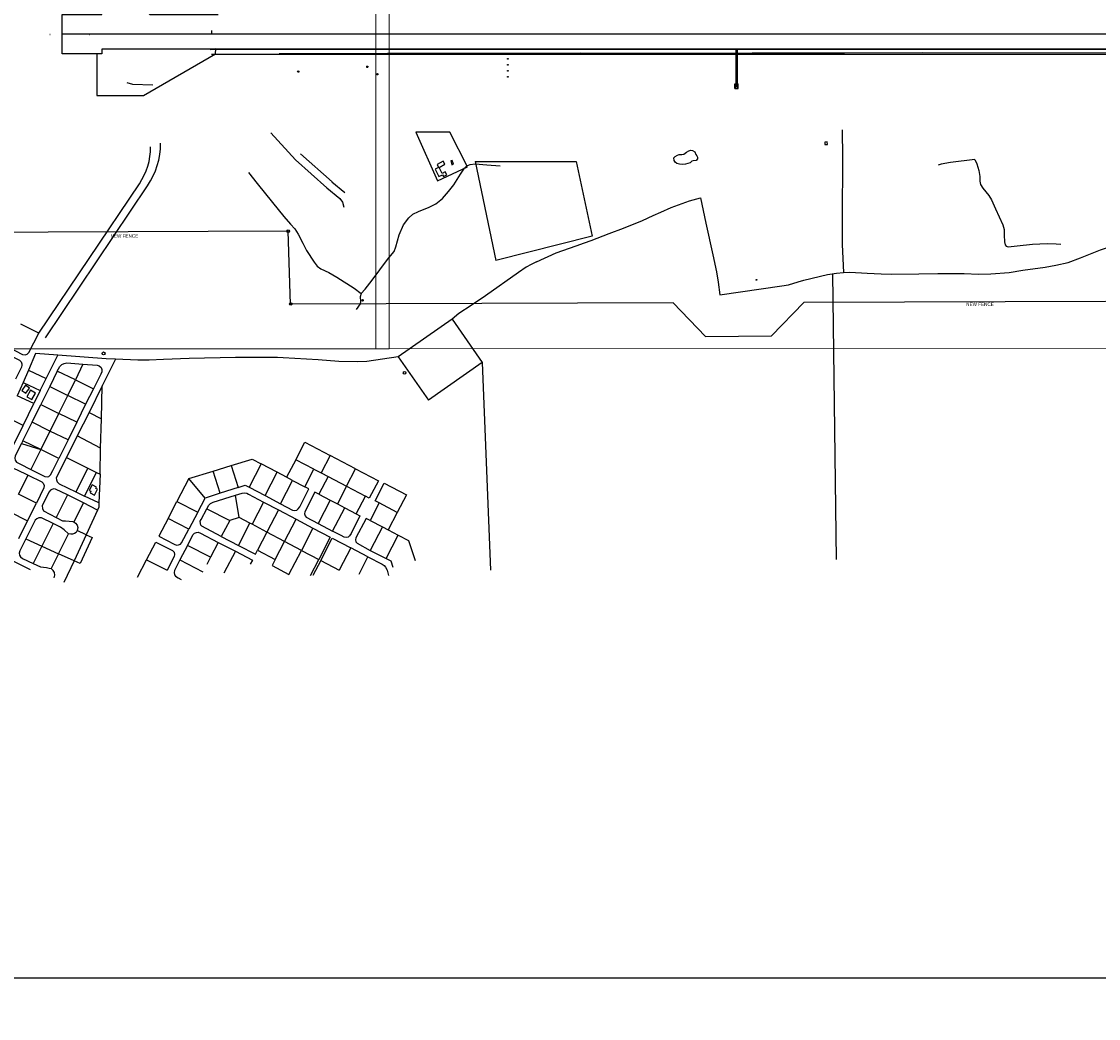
# Model space of a CAD drawing. Header units: metres. Extents: x 711 to 831, y 126 to 250.
# Tile 2 of 39: x 732 to 765, y 174 to 205. Entities that reach past the tile are written whole.
import ezdxf

# ---------------------------------------------------------------- set-up
doc = ezdxf.new("R2010")
doc.units = ezdxf.units.M
doc.layers.get('0').update_dxf_attribs({"color": 253, "linetype": 'CONTINUOUS'})
doc.layers.get('Defpoints').update_dxf_attribs({"linetype": 'CONTINUOUS'})
for name, color, linetype in [('CODE', 7, 'CONTINUOUS'), ('Fenceline', 3, 'Fence'), ('Gos-Agls-Runw-nieuw', 253, 'CONTINUOUS'), ('Measurements', 253, 'CONTINUOUS'), ('plat$0$helplayer', 253, 'CONTINUOUS'), ('Scale_1-500', 253, 'CONTINUOUS'), ('Text_25_1_2000', 2, 'CONTINUOUS'), ('x-Exist-Demolish$0$17-ITEMS', 253, 'CONTINUOUS'), ('x-Exist-Demolish$0$2', 253, 'CONTINUOUS'), ('x-Exist-Demolish$0$20-KAVEL', 253, 'CONTINUOUS'), ('x-Exist-Demolish$0$30-BUILD', 253, 'CONTINUOUS'), ('x-Exist-Demolish$0$5-KUST', 253, 'CONTINUOUS'), ('x-Exist-Demolish$0$721', 253, 'CONTINUOUS'), ('x-Exist-Demolish$0$722', 253, 'CONTINUOUS'), ('x-Exist-Demolish$0$725', 253, 'CONTINUOUS'), ('x-Exist-Demolish$0$759', 253, 'CONTINUOUS'), ('x-Exist-Demolish$0$Z', 253, 'CONTINUOUS')]:
    doc.layers.add(name, color=color, linetype=linetype)
doc.layers.add('X-XX-AL-TEKENBLAD_DEELKADER-G', color=1, linetype='CONTINUOUS', lineweight=18, plot=False)
doc.styles.get("Standard").update_dxf_attribs({"font": 'arial.ttf'})
doc.styles.add('x-Exist-Demolish$0$Standard', font='arial.ttf')
doc.linetypes.add('Fence', pattern='A,12.5,-2.5,["X",Standard,S=1.8,R=0,X=0,Y=-0.9],-3.75', length=18.75)

# ---------------------------------------------------------------- blocks, each defined once
blk = doc.blocks.new('*U22')
at = {"layer": 'X-XX-AL-TEKENBLAD_DEELKADER-G'}
for points in [[(19053.9, 16658.6), (19018.8, 15511.1), (20400.2, 15468.9), (20435.2, 16616.4)], [(20415.3, 16617), (20380.2, 15469.5), (21761.5, 15427.3), (21796.6, 16574.7)]]:
    blk.add_lwpolyline(points, close=True, dxfattribs=at)

msp = doc.modelspace()

# ---------------------------------------------------------------- linework, layer by layer
for points in [[(738.162, 204.222), (737.948, 204.222), (737.948, 204.332)], [(735.328, 202.73), (735.499, 202.681), (736.134, 202.657)]]:
    msp.add_lwpolyline(points)
at = {"layer": 'CODE'}
msp.add_lwpolyline([(798.126, 204.222), (733.326, 204.222)], dxfattribs=at)
at = {"layer": 'Defpoints'}
msp.add_lwpolyline([(711, 250.1), (831, 250.1), (831, 175.048), (711, 175.048)], close=True, dxfattribs=at)
msp.add_lwpolyline([(798.126, 204.222), (733.326, 204.222)], dxfattribs=at)
at = {"layer": 'Fenceline', "ltscale": 0.2}
for points in [[(753.2, 194.883), (752.206, 195.921), (740.385, 195.884), (740.316, 198.132), (730.413, 198.094), (730.326, 204.527)], [(774.89, 195.994), (756.246, 195.934), (755.247, 194.903)], [(753.208, 194.878), (755.24, 194.899)]]:
    msp.add_lwpolyline(points, dxfattribs=at)
at = {"layer": 'Gos-Agls-Runw-nieuw'}
for points in [[(747.108, 203.465), (747.108, 203.448), (747.087, 203.448), (747.087, 203.465)], [(747.105, 203.098), (747.105, 203.081), (747.085, 203.081), (747.085, 203.098)], [(747.106, 203.282), (747.106, 203.265), (747.086, 203.265), (747.086, 203.282)], [(747.105, 202.914), (747.105, 202.897), (747.084, 202.897), (747.084, 202.914)]]:
    msp.add_lwpolyline(points, close=True, dxfattribs=at)
at = {"layer": 'plat$0$helplayer'}
msp.add_lwpolyline([(738.07, 203.61), (738.072, 203.763), (734.549, 203.763), (734.549, 203.61), (733.326, 203.61), (733.326, 204.834), (734.549, 204.834), (734.559, 205.46), (735.414, 205.46), (736.041, 204.834), (738.151, 204.834)], dxfattribs=at)
msp.add_lwpolyline([(734.396, 203.61), (734.396, 202.325), (735.845, 202.325), (738.07, 203.61), (738.072, 203.768), (734.549, 203.763), (734.549, 203.61), (734.396, 203.61)], close=True, dxfattribs=at)
at = {"layer": 'Text_25_1_2000'}
for centre in [(740.311, 198.132), (740.389, 195.884)]:
    msp.add_circle(centre, 0.0408, dxfattribs=at)
at = {"layer": 'x-Exist-Demolish$0$17-ITEMS'}
for centre, radius in [((754.776, 196.631), 0.0141), ((742.611, 195.998), 0.0221), ((734.61, 194.359), 0.0438), ((743.909, 193.756), 0.0416)]:
    msp.add_circle(centre, radius, dxfattribs=at)
at = {"layer": 'x-Exist-Demolish$0$2'}
for points, invisible_edges in [([(818.941, 126.072), (745.735, 224.72), (745.714, 224.598), (745.706, 224.521)], 9), ([(818.941, 126.072), (745.707, 224.367), (745.71, 224.272), (745.698, 224.184)], 9), ([(818.941, 126.072), (745.706, 224.521), (745.703, 224.437), (745.707, 224.367)], 9), ([(818.941, 126.072), (745.654, 224.078), (745.642, 224.007), (745.63, 223.833)], 9), ([(818.941, 126.072), (745.698, 224.184), (745.679, 224.14), (745.654, 224.078)], 9), ([(818.941, 126.072), (745.609, 223.663), (745.604, 223.626), (745.607, 223.587)], 9), ([(818.941, 126.072), (745.63, 223.833), (745.623, 223.744), (745.609, 223.663)], 9), ([(818.941, 126.072), (745.558, 223.369), (745.531, 223.191), (745.496, 222.964)], 9), ([(818.941, 126.072), (745.578, 223.463), (745.571, 223.423), (745.558, 223.369)], 9), ([(818.941, 126.072), (745.582, 223.518), (745.573, 223.498), (745.578, 223.463)], 9), ([(818.941, 126.072), (745.607, 223.587), (745.598, 223.547), (745.582, 223.518)], 9), ([(818.941, 126.072), (745.496, 222.964), (745.48, 222.724), (745.454, 222.405)], 9), ([(818.941, 126.072), (745.454, 222.405), (745.432, 222.119), (745.421, 221.933)], 9), ([(818.941, 126.072), (740.754, 213.878), (740.604, 213.761), (740.371, 213.579)], 9), ([(818.941, 126.072), (740.371, 213.579), (740.167, 213.437), (739.876, 213.276)], 9), ([(818.941, 126.072), (739.876, 213.276), (739.756, 213.197), (739.243, 212.744)], 9), ([(818.941, 126.072), (739.243, 212.744), (738.787, 212.391), (738, 211.783)], 11), ([(818.941, 126.072), (738, 211.783), (737.802, 211.638), (737.341, 211.347)], 9), ([(818.941, 126.072), (737.341, 211.347), (736.86, 211.039), (736.164, 210.551)], 9), ([(818.941, 126.072), (736.164, 210.551), (734.811, 209.568), (734.148, 209.083)], 9), ([(818.941, 126.072), (734.148, 209.083), (733.472, 208.586), (732.781, 208.1)], 9), ([(818.941, 126.072), (732.781, 208.1), (732.038, 207.38), (731.536, 206.894)], 9), ([(818.941, 126.072), (731.536, 206.894), (731.196, 206.566), (731.022, 206.387)], 9), ([(818.941, 126.072), (731.022, 206.387), (730.254, 205.595), (729.904, 205.234)], 9), ([(818.941, 126.072), (729.904, 205.234), (729.627, 204.96), (729.252, 204.574)], 9), ([(818.941, 126.072), (729.252, 204.574), (728.774, 204.075), (728.49, 203.74)], 9), ([(818.941, 126.072), (728.49, 203.74), (728.299, 203.501), (728.121, 203.284)], 9), ([(818.941, 126.072), (728.121, 203.284), (727.896, 203.017), (727.219, 202.029)], 9), ([(818.941, 126.072), (727.219, 202.029), (726.911, 201.526), (726.852, 201.434)], 9)]:
    msp.add_3dface(points, dxfattribs=dict(at, invisible_edges=invisible_edges))
at = {"layer": 'x-Exist-Demolish$0$20-KAVEL'}
for points in [[(739.773, 201.176), (740.533, 200.336)], [(745.853, 200.122), (745.309, 201.196), (744.255, 201.192), (744.927, 199.688)], [(757.426, 201.267), (757.433, 200.411)], [(740.533, 200.336), (741.509, 199.473)], [(740.696, 200.52), (741.671, 199.656)], [(757.433, 200.411), (757.434, 199.796), (757.432, 199.133)], [(761.527, 200.35), (760.779, 200.26), (760.486, 200.206), (760.395, 200.17)], [(761.527, 200.35), (761.591, 200.215), (761.645, 200.006), (761.678, 199.823), (761.682, 199.684), (761.702, 199.58), (761.777, 199.463), (761.96, 199.234), (762.043, 199.098), (762.163, 198.826), (762.282, 198.582), (762.395, 198.331), (762.43, 198.182)], [(744.927, 199.688), (745.853, 200.122)], [(745.075, 199.141), (745.267, 199.357), (745.43, 199.569), (745.64, 199.897), (745.763, 200.084), (745.835, 200.15), (745.929, 200.197), (746.091, 200.213), (746.454, 200.183), (746.858, 200.151)], [(746.084, 200.283), (749.206, 200.285)], [(746.084, 200.283), (746.731, 197.224)], [(749.206, 200.285), (749.706, 197.985)], [(739.081, 199.948), (739.355, 199.603), (739.832, 199.022), (740.173, 198.592)], [(741.665, 199.661), (742.062, 199.333)], [(732.607, 194.98), (735.714, 199.6)], [(732.81, 194.843), (735.968, 199.539)], [(741.509, 199.473), (741.905, 199.144)], [(741.905, 199.144), (741.986, 199.034)], [(741.986, 199.034), (742.028, 198.88)], [(743.38, 197.257), (743.473, 197.373), (743.581, 197.505), (743.64, 197.649), (743.737, 198.025), (743.877, 198.331), (744.036, 198.546), (744.158, 198.658), (744.339, 198.742), (744.667, 198.871), (744.87, 198.975), (745.075, 199.141)], [(751.587, 198.621), (751.827, 198.724), (752.148, 198.862), (752.713, 199.068), (753.05, 199.168), (753.219, 198.381), (753.432, 197.408), (753.542, 196.878)], [(757.432, 199.133), (757.432, 197.726)], [(740.167, 198.6), (740.173, 198.592)], [(740.173, 198.592), (740.382, 198.355), (740.512, 198.203), (740.616, 198.04), (740.76, 197.763), (740.882, 197.536), (741.11, 197.174), (741.208, 197.051), (741.319, 196.973), (741.57, 196.859), (741.811, 196.717)], [(749.462, 197.773), (749.673, 197.851), (750.227, 198.059), (750.669, 198.224), (751.258, 198.464), (751.587, 198.621)], [(749.706, 197.985), (746.731, 197.224)], [(762.43, 198.182), (762.437, 198.006), (762.443, 197.806), (762.46, 197.708), (762.495, 197.668), (762.553, 197.653), (762.834, 197.685), (763.311, 197.734), (763.758, 197.754), (764.043, 197.743), (764.179, 197.73)], [(747.981, 197.185), (748.591, 197.46), (749.214, 197.683), (749.462, 197.773)], [(757.432, 197.726), (757.465, 196.854)], [(764.795, 197.308), (765.411, 197.558), (765.713, 197.656), (766.882, 197.95)], [(742.562, 196.212), (742.686, 196.341), (742.908, 196.622), (743.38, 197.257)], [(747.981, 197.185), (747.818, 197.107), (747.667, 197.021), (747.429, 196.857)], [(762.588, 196.86), (763.007, 196.927), (763.699, 197.019), (764.024, 197.087), (764.409, 197.171), (764.795, 197.308)], [(741.811, 196.717), (742.347, 196.371), (742.562, 196.212)], [(747.429, 196.857), (746.41, 196.134), (745.97, 195.834), (745.586, 195.586), (745.382, 195.412)], [(753.542, 196.878), (753.6, 196.563), (753.645, 196.168), (755.561, 196.445)], [(755.561, 196.445), (755.769, 196.476), (756.068, 196.571), (756.245, 196.625), (756.973, 196.791), (757.251, 196.838), (757.465, 196.854)], [(757.129, 196.818), (757.245, 187.991)], [(757.465, 196.854), (757.662, 196.865), (758.197, 196.837), (758.629, 196.816)], [(758.629, 196.816), (758.967, 196.803), (759.801, 196.816), (760.388, 196.828), (760.626, 196.826)], [(760.626, 196.826), (761.199, 196.828), (761.636, 196.807), (762.02, 196.819), (762.588, 196.86)], [(755.457, 196.423), (755.46, 196.423)], [(742.562, 196.212), (742.534, 196.106), (742.546, 195.96), (742.538, 195.892), (742.411, 195.712)], [(745.382, 195.412), (743.714, 194.252)], [(745.382, 195.412), (746.306, 194.078), (744.642, 192.915)], [(731.688, 194.537), (732.108, 194.327), (732.182, 194.316), (732.245, 194.33), (732.299, 194.39), (732.607, 194.98), (732.049, 195.257)], [(731.541, 194.384), (732.012, 194.145), (732.06, 194.097), (732.084, 194.037), (732.087, 193.99), (732.07, 193.93), (731.886, 193.557)], [(733.193, 194.305), (732.502, 194.359), (732.284, 193.84)], [(732.834, 193.578), (733.193, 194.305)], [(733.179, 193.811), (733.254, 193.949), (733.32, 194.017), (733.388, 194.047), (733.476, 194.063), (733.972, 194.024)], [(734.977, 194.179), (734.691, 194.19), (733.193, 194.305)], [(733.972, 194.024), (733.736, 193.541)], [(733.972, 194.024), (734.414, 193.993), (734.474, 193.978), (734.532, 193.926), (734.559, 193.856), (734.555, 193.791), (734.525, 193.717), (734.298, 193.262)], [(734.977, 194.179), (734.569, 193.351)], [(736.013, 194.149), (735.664, 194.153), (734.977, 194.179)], [(738.682, 194.226), (737.255, 194.2), (736.462, 194.167), (736.013, 194.149)], [(741.875, 194.11), (741.237, 194.157), (740.158, 194.222), (739.982, 194.234), (738.682, 194.226)], [(743.714, 194.252), (742.746, 194.11), (742.459, 194.093), (741.875, 194.11)], [(743.714, 194.252), (744.642, 192.915)], [(746.306, 194.078), (746.56, 187.664)], [(732.284, 193.84), (732.12, 193.455)], [(732.284, 193.84), (732.834, 193.578)], [(733.179, 193.811), (732.945, 193.334)], [(733.736, 193.541), (733.179, 193.811)], [(732.12, 193.455), (731.936, 193.049)], [(732.12, 193.455), (732.652, 193.214)], [(732.652, 193.214), (732.834, 193.578)], [(732.945, 193.334), (732.668, 192.779)], [(732.945, 193.334), (733.5, 193.059)], [(733.5, 193.059), (733.736, 193.541)], [(733.736, 193.541), (734.298, 193.262)], [(734.569, 193.351), (734.16, 192.532)], [(734.543, 192.34), (734.569, 193.351)], [(732.456, 192.808), (731.936, 193.049)], [(732.652, 193.214), (732.456, 192.808)], [(733.225, 192.505), (733.5, 193.059)], [(734.054, 192.784), (733.5, 193.059)], [(734.298, 193.262), (734.054, 192.784)], [(732.122, 192.13), (732.456, 192.808)], [(732.397, 192.232), (732.668, 192.779)], [(732.668, 192.779), (733.225, 192.505)], [(734.054, 192.784), (733.778, 192.234)], [(732.122, 192.13), (731.611, 192.387)], [(733.225, 192.505), (732.952, 191.958)], [(733.778, 192.234), (733.225, 192.505)], [(734.16, 192.532), (733.797, 191.806)], [(734.16, 192.532), (734.543, 192.34)], [(734.517, 191.429), (734.543, 192.34)], [(731.835, 191.538), (732.122, 192.13)], [(732.114, 191.657), (732.397, 192.232)], [(732.952, 191.958), (732.397, 192.232)], [(733.778, 192.234), (733.509, 191.689)], [(732.114, 191.657), (732.077, 191.577)], [(732.669, 191.385), (732.114, 191.657)], [(732.952, 191.958), (732.669, 191.385)], [(733.509, 191.689), (732.952, 191.958)], [(733.509, 191.689), (733.221, 191.112)], [(733.797, 191.806), (733.462, 191.139)], [(734.517, 191.429), (733.797, 191.806)], [(732.077, 191.577), (731.88, 191.189), (731.867, 191.124), (731.88, 191.054), (731.92, 190.999), (732.019, 190.944), (732.365, 190.772)], [(732.077, 191.577), (732.669, 191.385)], [(732.669, 191.385), (732.365, 190.772)], [(733.221, 191.112), (732.669, 191.385)], [(734.498, 190.63), (734.517, 191.429)], [(740.552, 191.07), (740.83, 191.613), (741.61, 191.207)], [(732.365, 190.772), (732.798, 190.549), (732.861, 190.541), (732.916, 190.557), (732.97, 190.604), (733.043, 190.742), (733.221, 191.112)], [(733.462, 191.139), (733.147, 190.515), (733.149, 190.453), (733.179, 190.39), (733.232, 190.331), (733.753, 190.079)], [(733.462, 191.139), (734.119, 190.816)], [(738.555, 190.893), (739.194, 191.094), (739.479, 190.948)], [(740.552, 191.07), (740.264, 190.535)], [(741.107, 190.779), (740.552, 191.07)], [(741.61, 191.207), (741.328, 190.666)], [(742.396, 190.794), (741.61, 191.207)], [(731.429, 190.281), (731.66, 190.737), (731.697, 190.781), (731.752, 190.804), (731.831, 190.804), (731.922, 190.77), (732.275, 190.595)], [(734.119, 190.816), (733.753, 190.079)], [(734.014, 189.95), (734.389, 190.682)], [(734.119, 190.816), (734.389, 190.682)], [(734.389, 190.682), (734.498, 190.63)], [(737.246, 190.488), (737.996, 190.72)], [(737.996, 190.72), (738.555, 190.893)], [(738.214, 190.039), (737.996, 190.72)], [(738.555, 190.893), (738.764, 190.215)], [(739.479, 190.948), (739.101, 190.228)], [(739.973, 190.685), (739.479, 190.948)], [(739.6, 189.962), (739.973, 190.685)], [(740.264, 190.535), (739.973, 190.685)], [(740.831, 190.236), (741.107, 190.779)], [(741.107, 190.779), (741.328, 190.666)], [(741.328, 190.666), (741.543, 190.553)], [(742.114, 190.251), (742.396, 190.794)], [(742.396, 190.794), (743.1, 190.421), (742.818, 189.881), (742.699, 189.946)], [(731.982, 190.01), (732.275, 190.595)], [(732.275, 190.595), (732.697, 190.386), (732.744, 190.343), (732.774, 190.271), (732.765, 190.202), (732.531, 189.731)], [(734.498, 190.63), (734.465, 189.736)], [(737.246, 190.488), (736.874, 189.783)], [(737.745, 189.885), (737.246, 190.488)], [(740.077, 189.711), (740.449, 190.434)], [(740.449, 190.434), (740.264, 190.535)], [(740.449, 190.434), (740.831, 190.236)], [(741.543, 190.553), (741.259, 190.012)], [(741.543, 190.553), (742.114, 190.251)], [(743.118, 189.738), (742.996, 189.803), (743.281, 190.343), (743.964, 189.985), (743.679, 189.441)], [(732.531, 189.731), (731.982, 190.01)], [(733.489, 189.988), (733.124, 190.166), (733.07, 190.17), (733.01, 190.154), (732.964, 190.129), (732.919, 190.065), (732.711, 189.647), (732.717, 189.57), (732.754, 189.491), (733.138, 189.288)], [(733.489, 189.988), (733.138, 189.288)], [(733.988, 189.737), (733.489, 189.988)], [(733.753, 190.079), (734.014, 189.95)], [(738.214, 190.039), (737.745, 189.885)], [(738.764, 190.215), (738.214, 190.039)], [(738.683, 189.976), (738.89, 190.042), (738.953, 190.047), (739.031, 190.035), (739.088, 190.013), (739.552, 189.764)], [(738.764, 190.215), (738.986, 190.284), (739.101, 190.228)], [(739.101, 190.228), (739.6, 189.962)], [(740.077, 189.711), (740.45, 189.513), (740.513, 189.503), (740.579, 189.517), (740.625, 189.551), (740.668, 189.612), (740.947, 190.171), (740.831, 190.236)], [(741.259, 190.012), (741.135, 190.074), (740.822, 189.467), (740.818, 189.404), (740.832, 189.342), (740.872, 189.295), (741.234, 189.103)], [(741.259, 190.012), (741.606, 189.826)], [(742.114, 190.251), (741.836, 189.707)], [(742.114, 190.251), (742.699, 189.946)], [(732.258, 189.185), (732.531, 189.731)], [(733.988, 189.737), (733.689, 189.151)], [(734.421, 189.518), (733.988, 189.737)], [(734.465, 189.736), (734.014, 189.95)], [(734.465, 189.736), (734.461, 189.611), (734.421, 189.518)], [(736.603, 189.255), (736.874, 189.783)], [(736.874, 189.783), (737.517, 189.456)], [(737.517, 189.456), (737.745, 189.885)], [(737.8, 189.558), (737.862, 189.667), (737.915, 189.717), (737.994, 189.758), (738.683, 189.976)], [(738.8, 189.287), (738.683, 189.976)], [(739.552, 189.764), (739.194, 189.081)], [(739.552, 189.764), (740.012, 189.527)], [(739.6, 189.962), (740.077, 189.711)], [(741.606, 189.826), (741.234, 189.103)], [(741.606, 189.826), (741.836, 189.707)], [(741.836, 189.707), (742.061, 189.589)], [(742.41, 189.405), (742.699, 189.946)], [(743.118, 189.738), (742.845, 189.194)], [(743.679, 189.441), (743.118, 189.738)], [(731.709, 189.463), (732.258, 189.185)], [(734.421, 189.518), (734.071, 188.753)], [(737.517, 189.456), (737.237, 188.928)], [(738.244, 188.702), (737.643, 189.015), (737.615, 189.05), (737.599, 189.103), (737.597, 189.172), (737.619, 189.227), (737.8, 189.558)], [(737.8, 189.558), (738.504, 189.197)], [(740.012, 189.527), (739.651, 188.834)], [(740.012, 189.527), (740.555, 189.239)], [(741.684, 188.863), (742.061, 189.589)], [(742.41, 189.405), (742.53, 189.34), (742.257, 188.788), (742.211, 188.718), (742.162, 188.68), (742.102, 188.669), (742.042, 188.683), (741.948, 188.73), (741.684, 188.863)], [(742.061, 189.589), (742.41, 189.405)], [(743.679, 189.441), (743.403, 188.901)], [(731.985, 188.634), (732.258, 189.185)], [(733.052, 189.099), (732.685, 189.281), (732.608, 189.279), (732.541, 189.249), (732.491, 189.202), (732.21, 188.629)], [(733.052, 189.099), (732.702, 188.402)], [(733.527, 188.787), (733.395, 188.904), (733.274, 188.988), (733.052, 189.099)], [(733.138, 189.288), (733.334, 189.185), (733.432, 189.184), (733.656, 189.167), (733.689, 189.151)], [(733.689, 189.151), (733.741, 189.116), (733.788, 189.051), (733.81, 188.976), (733.795, 188.89)], [(736.603, 189.255), (736.318, 188.711), (736.789, 188.463), (736.864, 188.435), (736.927, 188.44), (736.983, 188.466), (737.02, 188.506), (737.237, 188.928)], [(737.237, 188.928), (736.603, 189.255)], [(738.504, 189.197), (738.244, 188.702)], [(738.8, 189.287), (738.504, 189.197)], [(738.778, 188.422), (739.131, 189.108)], [(739.131, 189.108), (738.8, 189.287)], [(739.194, 189.081), (739.131, 189.108)], [(739.651, 188.834), (739.194, 189.081)], [(740.197, 188.549), (740.555, 189.239)], [(740.555, 189.239), (741.077, 188.962)], [(741.234, 189.103), (741.684, 188.863)], [(742.845, 189.194), (742.722, 189.256), (742.403, 188.655), (742.396, 188.595), (742.406, 188.538), (742.447, 188.489), (742.848, 188.271)], [(742.845, 189.194), (743.224, 188.997)], [(743.224, 188.997), (742.848, 188.271)], [(743.224, 188.997), (743.403, 188.901)], [(733.217, 188.164), (733.527, 188.787)], [(733.795, 188.89), (733.76, 188.827), (733.714, 188.789), (733.646, 188.767), (733.592, 188.768), (733.527, 188.787)], [(734.071, 188.753), (734.251, 188.67), (733.881, 187.865), (733.696, 187.949)], [(734.071, 188.753), (733.696, 187.949)], [(734.071, 188.753), (733.795, 188.89)], [(737.203, 188.427), (737.378, 188.761), (737.421, 188.804), (737.477, 188.827), (737.534, 188.829), (737.606, 188.804), (738.153, 188.519)], [(738.244, 188.702), (738.778, 188.422)], [(739.651, 188.834), (739.366, 188.279)], [(740.197, 188.549), (739.651, 188.834)], [(741.077, 188.962), (740.719, 188.272)], [(741.077, 188.962), (741.613, 188.676), (741.261, 187.993)], [(743.342, 188.017), (743.711, 188.743)], [(743.403, 188.901), (743.711, 188.743)], [(743.711, 188.743), (744.03, 188.576), (744.231, 187.958)], [(732.21, 188.629), (732.021, 188.254), (732.004, 188.181), (732.014, 188.123), (732.041, 188.072), (732.105, 188.016), (732.434, 187.863)], [(732.21, 188.629), (732.702, 188.402)], [(732.702, 188.402), (732.434, 187.863)], [(732.702, 188.402), (733.217, 188.164)], [(735.937, 187.982), (736.219, 188.525), (736.738, 188.263), (736.784, 188.214), (736.804, 188.146), (736.791, 188.077), (736.571, 187.655)], [(737.203, 188.427), (736.969, 187.975)], [(737.91, 188.06), (737.203, 188.427)], [(738.153, 188.519), (737.91, 188.06)], [(738.153, 188.519), (738.682, 188.242)], [(738.778, 188.422), (739.299, 188.151), (739.366, 188.279)], [(739.907, 187.994), (740.197, 188.549)], [(740.719, 188.272), (740.197, 188.549)], [(741.317, 187.96), (741.672, 188.646), (742.249, 188.347)], [(742.249, 188.347), (741.891, 187.661)], [(742.777, 188.073), (742.249, 188.347)], [(733.217, 188.164), (732.988, 187.707)], [(733.696, 187.949), (733.217, 188.164)], [(737.91, 188.06), (737.794, 187.835)], [(738.682, 188.242), (738.324, 187.562)], [(738.682, 188.242), (739.204, 187.968), (739.139, 187.841)], [(739.366, 188.279), (739.907, 187.994)], [(739.907, 187.994), (739.812, 187.805), (740.331, 187.528)], [(740.331, 187.528), (740.719, 188.272)], [(740.719, 188.272), (741.261, 187.993)], [(741.005, 187.494), (741.261, 187.993)], [(742.501, 187.54), (742.777, 188.073)], [(742.777, 188.073), (743.214, 187.845), (743.272, 187.805), (743.318, 187.749), (743.369, 187.658), (743.41, 187.495)], [(742.848, 188.271), (743.342, 188.017)], [(743.342, 188.017), (743.485, 187.944), (743.547, 187.757)], [(731.763, 187.967), (732.341, 187.676)], [(732.434, 187.863), (732.655, 187.759), (732.849, 187.737), (732.927, 187.724), (732.988, 187.707)], [(733.081, 187.426), (733.097, 187.502), (733.088, 187.587), (733.052, 187.648), (732.988, 187.707)], [(733.696, 187.949), (733.377, 187.276)], [(735.652, 187.444), (735.937, 187.982)], [(735.937, 187.982), (736.571, 187.655)], [(736.969, 187.975), (736.8, 187.653), (736.784, 187.589), (736.798, 187.518), (736.829, 187.471), (736.908, 187.42), (737, 187.372)], [(736.969, 187.975), (737.673, 187.605)], [(741.317, 187.96), (741.076, 187.496)], [(741.317, 187.96), (741.891, 187.661)]]:
    msp.add_lwpolyline(points, dxfattribs=at)
for centre, radius in [((734.022, 200.738), 2.04), ((734.022, 200.848), 2.346)]:
    msp.add_arc(centre, radius, 326.0753, 0.058, dxfattribs=at)
at = {"layer": 'x-Exist-Demolish$0$30-BUILD'}
for points in [[(756.964, 200.895), (756.887, 200.888), (756.894, 200.808), (756.971, 200.815)], [(745.34, 200.311), (745.372, 200.189), (745.416, 200.201), (745.383, 200.322)], [(744.852, 200.048), (744.971, 199.824), (745.077, 199.88), (745.107, 199.823), (745.212, 199.879), (745.164, 199.969), (745.074, 199.921), (744.976, 200.105), (745.155, 200.2), (745.105, 200.293), (744.912, 200.19), (744.957, 200.104)], [(732.192, 193.375), (732.078, 193.215), (732.202, 193.126), (732.316, 193.285)], [(732.355, 193.221), (732.237, 193.019), (732.388, 192.93), (732.507, 193.132)], [(734.253, 190.296), (734.164, 190.122), (734.215, 190.096), (734.192, 190.052), (734.33, 189.982), (734.42, 190.159), (734.368, 190.186), (734.389, 190.227)]]:
    msp.add_lwpolyline(points, close=True, dxfattribs=at)
at = {"layer": 'x-Exist-Demolish$0$5-KUST'}
for points in [[(752.393, 200.505), (752.477, 200.506), (752.536, 200.518), (752.616, 200.578), (752.685, 200.618), (752.757, 200.638), (752.806, 200.63), (752.88, 200.584), (752.902, 200.505), (752.941, 200.465), (752.962, 200.421), (752.957, 200.368), (752.912, 200.318), (752.824, 200.309), (752.787, 200.293), (752.736, 200.249), (752.59, 200.203), (752.506, 200.198)], [(752.506, 200.198), (752.405, 200.206), (752.323, 200.228), (752.264, 200.266), (752.238, 200.315), (752.225, 200.405), (752.268, 200.444), (752.341, 200.479), (752.393, 200.505)]]:
    msp.add_lwpolyline(points, dxfattribs=at)
at = {"layer": 'x-Exist-Demolish$0$721'}
for points in [[(754.138, 203.773), (754.14, 202.662)], [(754.158, 203.773), (754.16, 202.662)], [(754.163, 203.773), (754.165, 202.662)], [(754.183, 203.773), (754.185, 202.662)], [(754.109, 202.54), (754.113, 202.683)], [(754.113, 202.683), (754.134, 202.682)], [(754.121, 202.54), (754.124, 202.662)], [(754.124, 202.662), (754.132, 202.662)], [(754.132, 202.662), (754.131, 202.54)], [(754.132, 202.662), (754.201, 202.661)], [(754.134, 202.682), (754.134, 202.662)], [(754.134, 202.667), (754.19, 202.667)], [(754.139, 202.606), (754.14, 202.662)], [(754.186, 202.607), (754.185, 202.662)], [(754.19, 202.682), (754.21, 202.682)], [(754.19, 202.682), (754.19, 202.662)], [(754.195, 202.662), (754.196, 202.539)], [(754.204, 202.539), (754.201, 202.661)], [(754.215, 202.539), (754.21, 202.682)], [(754.109, 202.54), (754.215, 202.539)], [(754.139, 202.606), (754.186, 202.607)]]:
    msp.add_lwpolyline(points, dxfattribs=at)
at = {"layer": 'x-Exist-Demolish$0$722'}
for points in [[(737.897, 203.772), (793.374, 203.774)], [(737.903, 203.753), (793.374, 203.755)]]:
    msp.add_lwpolyline(points, dxfattribs=at)
at = {"layer": 'x-Exist-Demolish$0$725'}
for points in [[(737.947, 203.6), (793.497, 203.602)], [(741.847, 203.601), (742.476, 203.601)], [(742.476, 203.601), (743.069, 203.601)], [(742.736, 203.237), (742.735, 203.2)], [(742.736, 203.237), (742.735, 203.2)], [(742.735, 203.2), (742.77, 203.198)], [(742.736, 203.237), (742.772, 203.236)], [(742.772, 203.236), (742.77, 203.198)]]:
    msp.add_lwpolyline(points, dxfattribs=at)
at = {"layer": 'x-Exist-Demolish$0$759'}
for centre, radius in [((732.955, 204.212), 0.00408), ((734.178, 204.211), 0.00408), ((740.621, 203.067), 0.0204), ((743.067, 202.984), 0.0204)]:
    msp.add_circle(centre, radius, dxfattribs=at)
at = {"layer": 'x-Exist-Demolish$0$Z'}
for points in [[(740.038, 203.625), (743.378, 203.631)], [(743.378, 203.631), (749.355, 203.64)], [(749.355, 203.64), (751.1, 203.635), (751.643, 203.637)], [(751.643, 203.637), (752.807, 203.636), (753.476, 203.639)], [(753.476, 203.639), (754.646, 203.641), (755.345, 203.641)], [(755.345, 203.641), (756.563, 203.647), (757.495, 203.65)], [(757.495, 203.65), (759.922, 203.651), (770.622, 203.642)]]:
    msp.add_lwpolyline(points, dxfattribs=at)

# ---------------------------------------------------------------- texts
at = {"layer": 'Measurements', "char_height": 0.102, "attachment_point": 5, "rotation": 359.9996}
for insert in [(735.252, 197.986), (735.252, 197.986), (735.252, 197.986), (761.686, 195.876)]:
    msp.add_mtext('NEW FENCE', dxfattribs=dict(at, insert=insert))
at = {"layer": 'x-Exist-Demolish$0$721', "style": 'x-Exist-Demolish$0$Standard'}
for s, rotation, p in [('  1.38', 72.8515, (754.119, 202.649)), ('  1.13', 71.0515, (754.128, 202.649)), ('  1.04', 1.7515, (754.126, 202.664)), ('  1.55', 90.8515, (754.161, 202.649)), ('  0.41', 273.5515, (754.161, 202.675)), ('  1.09', 81.8515, (754.183, 202.646)), ('  1.35', 71.9515, (754.187, 202.649)), ('  1.12', 271.7515, (754.194, 202.675)), ('  1.37', 273.5515, (754.2, 202.675)), ('  0.68', 1.7515, (754.117, 202.539)), ('  0.68', 80.0515, (754.129, 202.589)), ('  0.69', 1.7515, (754.124, 202.606)), ('  0.70', 1.7515, (754.18, 202.605)), ('  0.67', 91.7515, (754.186, 202.592)), ('  0.71', 68.3515, (754.191, 202.526)), ('  0.79', 1.7515, (754.19, 202.538))]:
    msp.add_text(s, height=0.00408, rotation=rotation, dxfattribs=at).set_placement(p)

# ---------------------------------------------------------------- next in the draw order: block references
at = {"layer": 'Scale_1-500', "xscale": 0.02038089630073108, "yscale": 0.02038089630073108, "zscale": 0.02038089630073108, "rotation": 1.751488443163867}
msp.add_blockref('*U22', (337.485, -133.327), dxfattribs=at)

doc.saveas('drawing.dxf')
